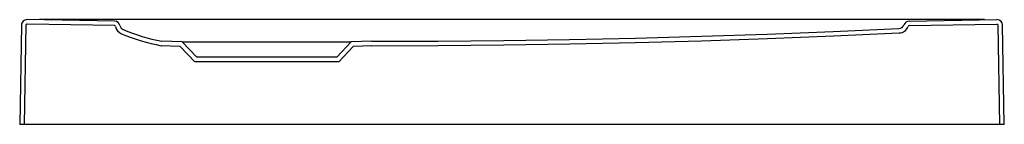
# Model space of a CAD drawing. Header units: millimetres. Extents: x 5366.97 to 5367.673, y 2693.338 to 2693.412.
import ezdxf

# ---------------------------------------------------------------- set-up
doc = ezdxf.new("R2010")
doc.units = ezdxf.units.MM
doc.layers.add('SANINDUSA', color=3, linetype='Continuous')

msp = doc.modelspace()

# ---------------------------------------------------------------- linework, layer by layer
at = {"layer": 'SANINDUSA'}
for p, q in [((5367.03794, 2693.4114), (5366.97557, 2693.41249)), ((5367.65885, 2693.41249), (5366.9843, 2693.41249)), ((5367.60494, 2693.4114), (5367.66757, 2693.41249)), ((5366.9715, 2693.40856), (5366.97026, 2693.33756)), ((5366.9747, 2693.40851), (5366.97346, 2693.33756)), ((5367.03788, 2693.40821), (5366.97552, 2693.40929)), ((5367.605, 2693.4082), (5367.66763, 2693.40929)), ((5367.66968, 2693.33756), (5367.66844, 2693.40851)), ((5367.67288, 2693.33756), (5367.67164, 2693.40856)), ((5367.08626, 2693.39654), (5367.07157, 2693.39705)), ((5367.09657, 2693.38554), (5367.08626, 2693.39654)), ((5367.08626, 2693.39654), (5367.20689, 2693.39654)), ((5367.20689, 2693.39654), (5367.19657, 2693.38554)), ((5367.22157, 2693.39705), (5367.20689, 2693.39654)), ((5367.08483, 2693.39339), (5367.07121, 2693.39386)), ((5367.09519, 2693.38234), (5367.08483, 2693.39339)), ((5367.20832, 2693.39339), (5367.19796, 2693.38234)), ((5367.22163, 2693.39385), (5367.20832, 2693.39339)), ((5367.19796, 2693.38234), (5367.09519, 2693.38234)), ((5367.19657, 2693.38554), (5367.09657, 2693.38554)), ((5367.67288, 2693.33756), (5366.97026, 2693.33756))]:
    msp.add_line(p, q, dxfattribs=at)
for points in [[(5367.22157, 2693.39705), (5367.26861, 2693.3972), (5367.31564, 2693.39762), (5367.36264, 2693.39833), (5367.40969, 2693.39933), (5367.4567, 2693.40061), (5367.50372, 2693.40218), (5367.55078, 2693.40403), (5367.5977, 2693.40617)], [(5367.22163, 2693.39385), (5367.26867, 2693.394), (5367.31572, 2693.39442), (5367.36273, 2693.39513), (5367.4098, 2693.39613), (5367.45681, 2693.39741), (5367.50385, 2693.39898), (5367.55092, 2693.40084), (5367.59786, 2693.40297)]]:
    msp.add_lwpolyline(points, dxfattribs=at)
for centre, radius, start, end in [((5366.9755, 2693.40849), 0.004, 89, 179), ((5367.03787, 2693.40741), 0.004, 11.83138, 89), ((5367.60501, 2693.4074), 0.004, 91, 159.81848), ((5367.66764, 2693.40849), 0.004, 1, 91), ((5366.9755, 2693.40849), 0.0008, 89, 179), ((5367.03787, 2693.40741), 0.0008, 11.83138, 89), ((5367.0457, 2693.40905), 0.0072, 191.83138, 247.43434), ((5367.0457, 2693.40905), 0.004, 191.83138, 247.43434), ((5367.09809, 2693.53404), 0.13953, 247.26316, 259.04332), ((5367.59751, 2693.41016), 0.004, 272.77829, 339.81897), ((5367.59751, 2693.41016), 0.0072, 272.77829, 339.81896), ((5367.60501, 2693.4074), 0.0008, 91, 159.81872), ((5367.66764, 2693.40849), 0.0008, 1, 91), ((5367.09809, 2693.53404), 0.14273, 247.26713, 259.1452)]:
    msp.add_arc(centre, radius, start, end, dxfattribs=at)

doc.saveas('drawing.dxf')
